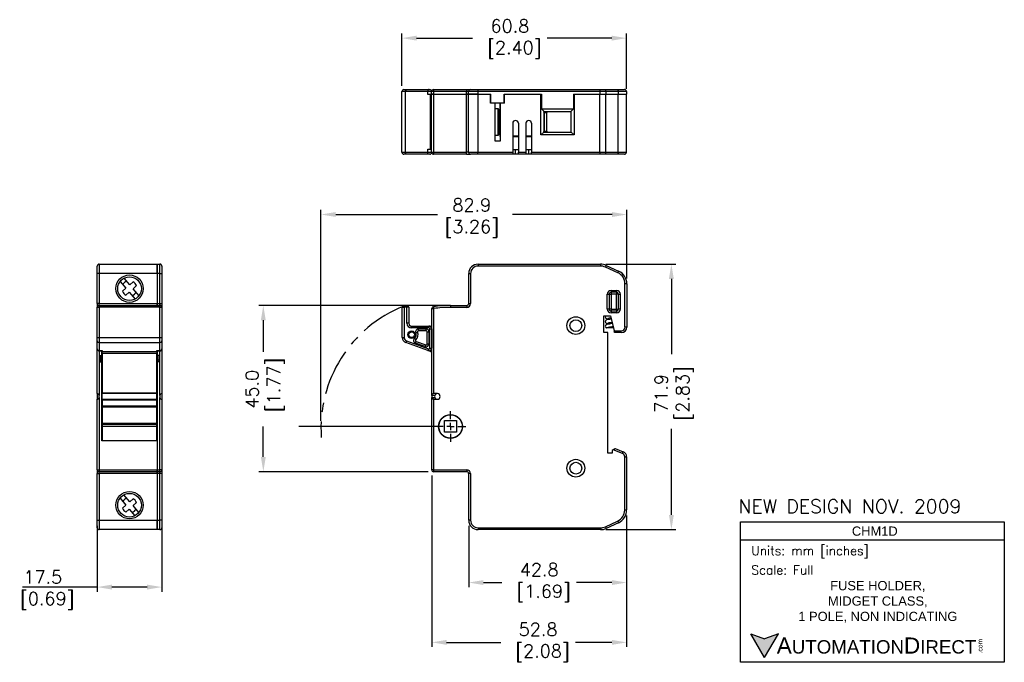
# Model space of a CAD drawing. Header units: millimetres. Extents: x -262 to 5, y 831 to 1005.
import ezdxf

# ---------------------------------------------------------------- set-up
doc = ezdxf.new("R2010")
doc.units = ezdxf.units.MM
doc.header["$PDSIZE"] = -1
for name, pattern in [('CENTER2', [28.575, 19.05, -3.175, 3.175, -3.175]), ('CENTERX2', [20.32, 12.7, -2.54, 2.54, -2.54]), ('SLD-Solid', [0])]:
    doc.linetypes.add(name, pattern=pattern)
doc.layers.get('0').update_dxf_attribs({"linetype": 'SLD-Solid'})
for name, color, linetype in [('CENTER', 40, 'CENTER2'), ('DIM', 174, 'Continuous'), ('dimension', 140, 'Continuous'), ('dimension @ 1', 140, 'Continuous'), ('DIMENSIONS', 140, 'Continuous'), ('DIMENSIONS @ 1', 140, 'Continuous'), ('TEXT', 140, 'Continuous')]:
    doc.layers.add(name, color=color, linetype=linetype)
doc.styles.add('\\M+2ABAC\\M+2A6A11', font='txt')
doc.styles.get("Standard").update_dxf_attribs({"font": 'romans.shx'})
doc.dimstyles.new('IN_MM', dxfattribs={"dimtxt": 3.5, "dimasz": 4, "dimexe": 1.25, "dimexo": 1.5, "dimtad": 1, "dimdec": 1, "dimzin": 1, "dimdsep": 46, "dimtxsty": 'Standard', "dimcen": 2.5, "dimadec": 0, "dimazin": 0, "dimtfac": 1, "dimtdec": 1, "dimtmove": 2, "dimatfit": 3, "dimfxl": 0, "dimarcsym": 0})

# ---------------------------------------------------------------- blocks, each defined once
blk = doc.blocks.new('*D6')
at = {"layer": 'Defpoints', "color": 0}
for p in [(-241.14, 869.16), (-223.63, 869.16), (-241.14, 851.07)]:
    blk.add_point(p, dxfattribs=at)
at = {"layer": 'dimension', "color": 0, "lineweight": -2}
for p, q in [((-241.14, 867.66), (-241.14, 849.82)), ((-223.63, 867.66), (-223.63, 849.82)), ((-227.63, 851.07), (-237.14, 851.07))]:
    blk.add_line(p, q, dxfattribs=at)
at = {"layer": 'dimension', "color": 0}
for points in [[(-237.14, 851.74), (-237.14, 850.4), (-241.14, 851.07)], [(-227.63, 851.74), (-227.63, 850.4), (-223.63, 851.07)]]:
    blk.add_solid(points, dxfattribs=at)
at = {"layer": 'dimension', "color": 0, "insert": (-255.88, 850.28), "char_height": 3.5, "attachment_point": 5}
blk.add_mtext('17.5\\P [0.69]', dxfattribs=at)
blk = doc.blocks.new('SW_CENTERMARKSYMBOL_0')
at = {"layer": 'DIM', "color": 0}
for p, q in [((0, 3), (0, 6.26)), ((-3, 0), (-61.93, 0)), ((0, 0), (-1.5, 0)), ((0, 0), (0, 1.5)), ((0, 0), (0, -1.5)), ((0, 0), (1.5, 0)), ((3, 0), (6.26, 0)), ((0, -3), (0, -6.26))]:
    blk.add_line(p, q, dxfattribs=at)
blk = doc.blocks.new('*D9')
at = {"layer": 'Defpoints', "color": 0}
for p in [(-97.75, 999.77), (-158.59, 985.34), (-97.75, 984.58)]:
    blk.add_point(p, dxfattribs=at)
at = {"layer": 'dimension', "color": 0, "lineweight": -2}
for p, q in [((-158.59, 986.84), (-158.59, 1001.02)), ((-97.75, 986.08), (-97.75, 1001.02)), ((-154.59, 999.77), (-139.44, 999.77)), ((-101.75, 999.77), (-119.19, 999.77))]:
    blk.add_line(p, q, dxfattribs=at)
at = {"layer": 'dimension', "color": 0}
for points in [[(-154.59, 1000.44), (-154.59, 999.11), (-158.59, 999.77)], [(-101.75, 1000.44), (-101.75, 999.11), (-97.75, 999.77)]]:
    blk.add_solid(points, dxfattribs=at)
at = {"layer": 'dimension', "color": 0, "insert": (-129.32, 999.55), "char_height": 3.5, "attachment_point": 5}
blk.add_mtext('60.8\\P [2.40]', dxfattribs=at)
blk = doc.blocks.new('*D10')
at = {"layer": 'Defpoints', "color": 0}
for p in [(-145.42, 927.35), (-196.13, 882.32), (-149.99, 882.32)]:
    blk.add_point(p, dxfattribs=at)
at = {"layer": 'DIMENSIONS', "color": 0, "lineweight": -2}
for p, q in [((-146.92, 927.35), (-197.38, 927.35)), ((-196.13, 923.35), (-196.13, 914.78)), ((-196.13, 886.32), (-196.13, 894.53)), ((-151.49, 882.32), (-197.38, 882.32))]:
    blk.add_line(p, q, dxfattribs=at)
at = {"layer": 'DIMENSIONS', "color": 0}
for points in [[(-196.8, 923.35), (-195.47, 923.35), (-196.13, 927.35)], [(-196.8, 886.32), (-195.47, 886.32), (-196.13, 882.32)]]:
    blk.add_solid(points, dxfattribs=at)
at = {"layer": 'DIMENSIONS', "color": 0, "insert": (-195.66, 904.66), "char_height": 3.5, "attachment_point": 5, "rotation": 90}
blk.add_mtext('45.0\\P [1.77]', dxfattribs=at)
blk = doc.blocks.new('*D11')
at = {"layer": 'Defpoints', "color": 0}
for p in [(-97.7, 871.97), (-140.5, 869.16), (-140.5, 852.29)]:
    blk.add_point(p, dxfattribs=at)
at = {"layer": 'dimension', "color": 0, "lineweight": -2}
for p, q in [((-97.7, 870.47), (-97.7, 851.04)), ((-140.5, 867.66), (-140.5, 851.04)), ((-136.5, 852.29), (-131.51, 852.29)), ((-101.7, 852.29), (-111.26, 852.29))]:
    blk.add_line(p, q, dxfattribs=at)
at = {"layer": 'dimension', "color": 0}
for points in [[(-136.5, 852.96), (-136.5, 851.62), (-140.5, 852.29)], [(-101.7, 852.96), (-101.7, 851.62), (-97.7, 852.29)]]:
    blk.add_solid(points, dxfattribs=at)
at = {"layer": 'dimension', "color": 0, "insert": (-121.39, 852.29), "char_height": 3.5, "attachment_point": 5}
blk.add_mtext('42.8\\P [1.69]', dxfattribs=at)
blk = doc.blocks.new('*D12')
at = {"layer": 'Defpoints', "color": 0}
for p in [(-150.5, 882.83), (-97.7, 871.97), (-150.5, 836.09)]:
    blk.add_point(p, dxfattribs=at)
at = {"layer": 'dimension', "color": 0, "lineweight": -2}
for p, q in [((-150.5, 881.33), (-150.5, 834.84)), ((-97.7, 870.47), (-97.7, 834.84)), ((-146.5, 836.09), (-131.83, 836.09)), ((-101.7, 836.09), (-111.58, 836.09))]:
    blk.add_line(p, q, dxfattribs=at)
at = {"layer": 'dimension', "color": 0}
for points in [[(-146.5, 836.75), (-146.5, 835.42), (-150.5, 836.09)], [(-101.7, 836.75), (-101.7, 835.42), (-97.7, 836.09)]]:
    blk.add_solid(points, dxfattribs=at)
at = {"layer": 'dimension', "color": 0, "insert": (-121.7, 836.09), "char_height": 3.5, "attachment_point": 5}
blk.add_mtext('52.8\\P [2.08]', dxfattribs=at)

msp = doc.modelspace()

# ---------------------------------------------------------------- hatches: boundary and pattern name
at = {"layer": 'TEXT'}
msp.add_hatch(color=256, dxfattribs=at).paths.add_polyline_path([(-56.59, 838.44), (-60.32, 837.08), (-64.06, 838.44), (-60.32, 831.97)])

# ---------------------------------------------------------------- linework, layer by layer
at = {"linetype": 'Continuous'}
for p, q in [((-158.59, 968.84), (-158.59, 985.34)), ((-157.58, 985.34), (-158.59, 985.34)), ((-158.08, 985.84), (-157.41, 985.84)), ((-157.58, 968.84), (-157.58, 985.34)), ((-151.57, 985.34), (-157.58, 985.34)), ((-157.41, 985.84), (-151.39, 985.84)), ((-151.57, 984.5), (-151.57, 985.34)), ((-150.55, 985.34), (-151.57, 985.34)), ((-150.88, 984.5), (-151.57, 984.5)), ((-151.39, 985.84), (-151.05, 985.84)), ((-150.88, 969.68), (-150.88, 984.5)), ((-150.88, 984.5), (-150.55, 984.5)), ((-150.04, 985.34), (-150.55, 985.34)), ((-150.55, 984.57), (-150.55, 985.34)), ((-150.04, 984.57), (-150.55, 984.57)), ((-150.55, 968.84), (-150.55, 984.57)), ((-150.55, 984.57), (-150.04, 984.57)), ((-150.04, 985.84), (-150.04, 985.34)), ((-150.04, 985.84), (-141.05, 985.84)), ((-150.04, 985.34), (-150.04, 984.57)), ((-141.05, 985.34), (-150.04, 985.34)), ((-150.04, 984.57), (-141.05, 984.57)), ((-150.04, 984.57), (-150.04, 968.84)), ((-150.04, 984.57), (-141.05, 984.57)), ((-141.05, 985.84), (-141.05, 985.34)), ((-141.05, 985.84), (-140.03, 985.84)), ((-140.54, 985.34), (-141.05, 985.34)), ((-141.05, 984.57), (-141.05, 985.34)), ((-140.54, 984.57), (-141.05, 984.57)), ((-141.05, 968.84), (-141.05, 984.57)), ((-141.05, 984.57), (-140.54, 984.57)), ((-140.54, 984.57), (-140.54, 985.34)), ((-138, 985.34), (-140.54, 985.34)), ((-138, 984.57), (-140.54, 984.57)), ((-140.54, 968.84), (-140.54, 984.57)), ((-140.54, 984.57), (-138, 984.57)), ((-140.03, 985.84), (-138, 985.84)), ((-138, 985.84), (-104.93, 985.86)), ((-138, 985.84), (-138, 985.34)), ((-104.93, 985.35), (-138, 985.34)), ((-138, 985.34), (-138, 984.57)), ((-138, 984.57), (-134.48, 984.57)), ((-138, 984.57), (-138, 968.84)), ((-138, 984.57), (-134.56, 984.57)), ((-134.56, 982.16), (-134.56, 984.57)), ((-134.48, 982.16), (-134.48, 984.57)), ((-130.87, 984.57), (-120.73, 984.57)), ((-130.87, 982.16), (-130.87, 984.57)), ((-130.8, 984.57), (-120.91, 984.57)), ((-130.8, 982.16), (-130.8, 984.57)), ((-120.91, 973.58), (-120.91, 984.57)), ((-120.73, 984.57), (-120.73, 980.61)), ((-112.12, 984.57), (-104.93, 984.58)), ((-112.12, 984.57), (-112.12, 980.61)), ((-111.94, 984.57), (-104.93, 984.58)), ((-111.94, 984.57), (-111.94, 973.58)), ((-104.93, 985.86), (-103.56, 985.86)), ((-104.93, 985.86), (-104.93, 985.35)), ((-103.35, 985.35), (-104.93, 985.35)), ((-104.93, 985.35), (-104.93, 984.58)), ((-104.93, 984.58), (-103.35, 984.58)), ((-104.93, 968.85), (-104.93, 984.58)), ((-104.93, 984.58), (-103.35, 984.58)), ((-103.56, 985.86), (-100.2, 985.86)), ((-103.35, 985.35), (-103.35, 984.58)), ((-99.99, 985.35), (-103.35, 985.35)), ((-103.35, 984.58), (-99.99, 984.58)), ((-103.35, 968.85), (-103.35, 984.58)), ((-103.35, 984.58), (-99.99, 984.58)), ((-100.2, 985.86), (-98.26, 985.86)), ((-99.99, 985.35), (-99.99, 984.58)), ((-97.75, 985.35), (-99.99, 985.35)), ((-99.99, 984.58), (-97.75, 984.58)), ((-99.99, 968.85), (-99.99, 984.58)), ((-99.99, 984.58), (-97.75, 984.58)), ((-97.75, 985.35), (-97.75, 984.58)), ((-97.75, 968.85), (-97.75, 984.58)), ((-134.56, 982.54), (-134.48, 982.54)), ((-133.44, 982.16), (-134.56, 982.16)), ((-130.87, 982.16), (-134.48, 982.16)), ((-133.44, 982.16), (-133.44, 971.99)), ((-132.04, 982.16), (-132.04, 979.05)), ((-131.92, 982.06), (-132.04, 982.06)), ((-131.92, 971.99), (-131.92, 982.16)), ((-130.8, 982.16), (-131.92, 982.16)), ((-130.87, 982.54), (-130.8, 982.54)), ((-132.55, 980.64), (-133.44, 980.64)), ((-132.55, 973.52), (-132.55, 980.64)), ((-132.3, 980.38), (-132.3, 973.77)), ((-131.92, 979.05), (-132.3, 979.05)), ((-131.92, 980.34), (-132.04, 980.44)), ((-132.04, 980.17), (-131.93, 980.18)), ((-131.93, 979.67), (-132.04, 979.66)), ((-131.93, 979.67), (-131.93, 980.18)), ((-131.93, 980.18), (-131.92, 980.18)), ((-131.92, 979.67), (-131.93, 979.67)), ((-120.73, 980.61), (-112.12, 980.61)), ((-120.02, 979.9), (-120.73, 980.61)), ((-120.15, 980.02), (-120.15, 974.34)), ((-120.15, 979.62), (-120.07, 979.62)), ((-120.07, 979.62), (-119.31, 979.62)), ((-120.07, 979.62), (-120.07, 974.54)), ((-120.02, 979.85), (-120.02, 979.9)), ((-112.83, 979.85), (-120.02, 979.85)), ((-119.31, 974.54), (-119.31, 979.62)), ((-112.12, 980.61), (-112.83, 979.9)), ((-112.83, 979.9), (-112.83, 979.85)), ((-112.7, 974.34), (-112.7, 980.02)), ((-128.56, 976.7), (-128.56, 968.84)), ((-127.04, 976.7), (-127.04, 968.84)), ((-125, 976.7), (-125, 968.84)), ((-123.48, 976.7), (-123.48, 968.84)), ((-132.3, 975.11), (-131.92, 975.11)), ((-132.04, 975.11), (-132.04, 973.14)), ((-132.04, 974.52), (-131.93, 974.51)), ((-131.93, 974), (-132.04, 974.01)), ((-132.04, 973.74), (-131.92, 973.84)), ((-131.93, 974.51), (-131.93, 974)), ((-131.93, 974.51), (-131.92, 974.51)), ((-131.92, 974), (-131.93, 974)), ((-120.91, 973.58), (-120.15, 974.34)), ((-120.07, 974.54), (-120.15, 974.54)), ((-120.15, 974.34), (-112.7, 974.34)), ((-120.07, 974.54), (-119.31, 974.54)), ((-119.31, 974.54), (-119.33, 974.34)), ((-111.94, 973.58), (-112.7, 974.34)), ((-133.44, 973.52), (-132.55, 973.52)), ((-133.44, 971.99), (-131.92, 971.99)), ((-132.04, 973.14), (-131.92, 973.14)), ((-127.04, 973.26), (-128.56, 973.26)), ((-128.56, 973.16), (-127.04, 973.16)), ((-123.48, 973.26), (-125, 973.26)), ((-125, 973.16), (-123.48, 973.16)), ((-111.94, 973.58), (-120.91, 973.58)), ((-158.59, 968.84), (-157.58, 968.84)), ((-157.41, 968.33), (-158.08, 968.33)), ((-157.58, 968.84), (-151.57, 968.84)), ((-151.39, 968.33), (-157.41, 968.33)), ((-151.57, 968.84), (-151.57, 969.68)), ((-151.57, 969.68), (-150.88, 969.68)), ((-151.57, 968.84), (-150.55, 968.84)), ((-151.05, 968.33), (-151.39, 968.33)), ((-150.55, 969.68), (-150.88, 969.68)), ((-150.55, 968.84), (-150.04, 968.84)), ((-150.04, 968.84), (-141.05, 968.84)), ((-150.04, 968.84), (-150.04, 968.33)), ((-141.05, 968.33), (-150.04, 968.33)), ((-141.05, 968.33), (-141.05, 968.84)), ((-140.54, 968.84), (-141.05, 968.84)), ((-141.05, 968.33), (-140.03, 968.33)), ((-140.54, 968.84), (-138, 968.84)), ((-138, 968.33), (-140.03, 968.33)), ((-138, 968.84), (-128.56, 968.84)), ((-138, 968.33), (-138, 968.84)), ((-128.56, 968.33), (-138, 968.33)), ((-128.56, 969.61), (-127.8, 969.61)), ((-128.56, 968.84), (-128.56, 968.33)), ((-127.8, 968.33), (-128.56, 968.33)), ((-127.8, 968.33), (-127.8, 969.61)), ((-127.8, 969.61), (-127.04, 969.61)), ((-127.04, 968.33), (-127.8, 968.33)), ((-127.04, 968.84), (-125, 968.84)), ((-127.04, 968.33), (-127.04, 968.84)), ((-125, 968.33), (-127.04, 968.33)), ((-125, 969.61), (-124.24, 969.61)), ((-125, 968.84), (-125, 968.33)), ((-124.24, 968.33), (-125, 968.33)), ((-124.24, 968.33), (-124.24, 969.61)), ((-124.24, 969.61), (-123.48, 969.61)), ((-123.48, 968.33), (-124.24, 968.33)), ((-123.48, 968.84), (-104.93, 968.85)), ((-123.48, 968.33), (-123.48, 968.84)), ((-104.93, 968.35), (-123.48, 968.33)), ((-104.93, 968.85), (-103.35, 968.85)), ((-104.93, 968.85), (-104.93, 968.35)), ((-103.56, 968.35), (-104.93, 968.35)), ((-100.2, 968.35), (-103.56, 968.35)), ((-103.35, 968.85), (-99.99, 968.85)), ((-98.26, 968.35), (-100.2, 968.35)), ((-99.99, 968.85), (-97.75, 968.85))]:
    msp.add_line(p, q, dxfattribs=at)
at = {"color": 7, "linetype": 'Continuous'}
for p, q in [((-241.14, 936), (-241.14, 938.03)), ((-240.63, 938.54), (-240.63, 936)), ((-240.63, 938.54), (-224.9, 938.54)), ((-224.9, 938.54), (-224.13, 938.54)), ((-224.9, 936), (-224.9, 938.54)), ((-224.9, 938.54), (-224.9, 936)), ((-224.13, 936), (-224.13, 938.54)), ((-223.63, 938.03), (-223.63, 936)), ((-240.63, 936), (-241.14, 936)), ((-241.14, 927.86), (-241.14, 936)), ((-240.63, 936), (-240.63, 927.86)), ((-224.9, 936), (-240.63, 936)), ((-234.92, 933.86), (-233.37, 932.03)), ((-232.32, 932.96), (-233.84, 934.76)), ((-231.41, 933.77), (-232.32, 932.96)), ((-224.13, 936), (-224.9, 936)), ((-224.9, 936), (-224.9, 927.86)), ((-224.9, 936), (-224.9, 927.86)), ((-224.13, 927.86), (-224.13, 936)), ((-224.13, 936), (-223.63, 936)), ((-223.63, 936), (-223.63, 927.86)), ((-233.37, 932.03), (-234.3, 931.2)), ((-233.37, 930.15), (-232.46, 930.96)), ((-232.46, 930.96), (-230.87, 929.08)), ((-231.42, 931.89), (-230.48, 932.72)), ((-229.81, 930), (-231.42, 931.89)), ((-240.63, 927.86), (-241.14, 927.86)), ((-241.14, 927.86), (-241.14, 926.85)), ((-241.14, 926.85), (-240.63, 926.85)), ((-241.14, 918.72), (-241.14, 926.85)), ((-240.63, 927.86), (-224.9, 927.86)), ((-240.63, 927.36), (-240.63, 927.86)), ((-240.63, 927.36), (-240.63, 926.85)), ((-240.63, 927.36), (-224.13, 927.36)), ((-224.13, 926.85), (-240.63, 926.85)), ((-240.63, 926.85), (-240.63, 918.72)), ((-224.9, 927.86), (-224.13, 927.86)), ((-224.9, 927.36), (-224.9, 927.86)), ((-224.9, 927.86), (-224.9, 927.36)), ((-224.13, 927.86), (-223.63, 927.86)), ((-224.13, 927.36), (-224.13, 927.86)), ((-224.13, 926.85), (-224.13, 927.36)), ((-224.13, 926.85), (-223.63, 926.85)), ((-224.13, 918.72), (-224.13, 926.85)), ((-223.63, 927.86), (-223.63, 926.85)), ((-223.63, 926.85), (-223.63, 918.72)), ((-241.14, 917.76), (-241.14, 918.72)), ((-241.14, 918.72), (-240.63, 918.72)), ((-241.14, 915.59), (-241.14, 917.76)), ((-240.63, 918.72), (-240.63, 917.29)), ((-240.63, 918.72), (-224.13, 918.72)), ((-224.13, 917.29), (-224.13, 918.72)), ((-224.13, 918.72), (-223.63, 918.72)), ((-223.63, 918.72), (-223.63, 917.76)), ((-223.63, 917.76), (-223.63, 915.59)), ((-241.14, 915.57), (-241.14, 915.59)), ((-241.14, 903.47), (-241.14, 915.57)), ((-240.63, 917.29), (-224.13, 917.29)), ((-240.63, 917.29), (-240.63, 915.11)), ((-240.63, 915.11), (-239.79, 915.11)), ((-240.63, 915.11), (-240.63, 915.06)), ((-240.63, 915.06), (-239.79, 915.06)), ((-240.63, 915.06), (-240.63, 902.96)), ((-239.86, 913.8), (-239.86, 915.06)), ((-239.79, 915.11), (-239.79, 914.86)), ((-224.97, 914.86), (-224.97, 915.11)), ((-224.97, 915.11), (-224.13, 915.11)), ((-224.97, 915.06), (-224.13, 915.06)), ((-224.9, 915.06), (-224.9, 913.8)), ((-224.13, 915.11), (-224.13, 917.29)), ((-224.13, 915.06), (-224.13, 915.11)), ((-224.13, 902.96), (-224.13, 915.06)), ((-223.63, 915.59), (-223.63, 915.57)), ((-223.63, 915.57), (-223.63, 903.47)), ((-240.37, 913.8), (-239.86, 913.8)), ((-240.37, 913.8), (-240.37, 912.09)), ((-240.37, 912.51), (-239.86, 912.51)), ((-239.79, 914.34), (-239.86, 914.33)), ((-239.86, 912.51), (-239.86, 913.8)), ((-239.86, 912.82), (-239.79, 912.81)), ((-239.86, 912.09), (-239.86, 912.51)), ((-239.79, 914.86), (-224.97, 914.86)), ((-239.79, 914.38), (-239.79, 914.86)), ((-224.97, 914.38), (-239.79, 914.38)), ((-239.79, 914.38), (-239.79, 903.72)), ((-224.97, 914.86), (-224.97, 914.38)), ((-224.97, 903.72), (-224.97, 914.38)), ((-224.9, 914.33), (-224.97, 914.34)), ((-224.97, 912.81), (-224.9, 912.82)), ((-224.39, 913.8), (-224.9, 913.8)), ((-224.9, 913.8), (-224.9, 912.51)), ((-224.39, 912.51), (-224.9, 912.51)), ((-224.9, 912.51), (-224.9, 912.09)), ((-224.39, 912.09), (-224.39, 913.8)), ((-240.37, 912.09), (-239.86, 912.09)), ((-239.86, 912.19), (-239.79, 912.19)), ((-239.86, 890.67), (-239.86, 912.09)), ((-239.79, 911.42), (-239.86, 911.42)), ((-239.86, 910.41), (-239.79, 910.41)), ((-239.79, 909.65), (-239.86, 909.65)), ((-224.97, 912.19), (-224.9, 912.19)), ((-224.9, 911.42), (-224.97, 911.42)), ((-224.97, 910.41), (-224.9, 910.41)), ((-224.9, 909.65), (-224.97, 909.65)), ((-224.39, 912.09), (-224.9, 912.09)), ((-224.9, 912.09), (-224.9, 882.83)), ((-239.79, 905.24), (-239.86, 905.24)), ((-239.79, 905.16), (-239.86, 905.16)), ((-239.79, 904.88), (-239.86, 904.88)), ((-239.79, 904.67), (-239.86, 904.67)), ((-239.79, 904.29), (-239.86, 904.29)), ((-224.97, 905.72), (-224.9, 905.72)), ((-224.97, 905.7), (-224.9, 905.7)), ((-224.97, 905.38), (-224.9, 905.38)), ((-224.97, 905.07), (-224.9, 905.07)), ((-224.97, 905.05), (-224.9, 905.05)), ((-224.97, 905), (-224.9, 905)), ((-224.97, 904.59), (-224.9, 904.59)), ((-224.97, 904.43), (-224.9, 904.43)), ((-241.14, 903.47), (-241.14, 901.94)), ((-241.14, 882.83), (-241.14, 901.94)), ((-240.63, 902.45), (-240.63, 902.96)), ((-240.63, 902.45), (-240.63, 882.83)), ((-239.79, 904.19), (-239.86, 904.19)), ((-239.79, 903.85), (-239.86, 903.85)), ((-239.79, 903.53), (-239.86, 903.53)), ((-239.79, 903.4), (-239.86, 903.4)), ((-239.79, 903.08), (-239.86, 903.08)), ((-239.79, 902.75), (-239.86, 902.75)), ((-239.79, 902.62), (-239.86, 902.62)), ((-239.79, 902.57), (-239.86, 902.57)), ((-239.79, 902.09), (-239.86, 902.09)), ((-239.79, 901.98), (-239.86, 901.98)), ((-239.79, 901.97), (-239.86, 901.97)), ((-239.79, 901.84), (-239.86, 901.84)), ((-239.79, 903.72), (-224.97, 903.72)), ((-239.79, 903.47), (-239.79, 903.72)), ((-224.97, 903.47), (-239.79, 903.47)), ((-239.79, 901.94), (-239.79, 903.47)), ((-239.79, 901.94), (-224.97, 901.94)), ((-239.79, 901.69), (-239.79, 901.94)), ((-224.97, 901.69), (-239.79, 901.69)), ((-239.79, 901.69), (-239.79, 900.12)), ((-224.97, 904.03), (-224.9, 904.03)), ((-224.97, 903.97), (-224.9, 903.97)), ((-224.97, 903.72), (-224.97, 903.47)), ((-224.97, 903.65), (-224.9, 903.65)), ((-224.97, 901.94), (-224.97, 903.47)), ((-224.97, 903.32), (-224.9, 903.32)), ((-224.97, 903.19), (-224.9, 903.19)), ((-224.97, 903.18), (-224.9, 903.18)), ((-224.97, 903.07), (-224.9, 903.07)), ((-224.97, 902.59), (-224.9, 902.59)), ((-224.97, 902.54), (-224.9, 902.54)), ((-224.97, 902.32), (-224.9, 902.32)), ((-224.97, 902.04), (-224.9, 902.04)), ((-224.97, 901.95), (-224.9, 901.95)), ((-224.97, 901.94), (-224.97, 901.69)), ((-224.97, 900.12), (-224.97, 901.69)), ((-224.97, 901.63), (-224.9, 901.63)), ((-224.13, 902.96), (-224.13, 902.45)), ((-224.13, 882.83), (-224.13, 902.45)), ((-223.63, 903.47), (-223.63, 901.94)), ((-223.63, 901.94), (-223.63, 882.83)), ((-239.79, 901.51), (-239.86, 901.51)), ((-239.79, 901.19), (-239.86, 901.19)), ((-239.79, 901.13), (-239.86, 901.13)), ((-239.79, 900.73), (-239.86, 900.73)), ((-239.79, 900.57), (-239.86, 900.57)), ((-239.79, 900.16), (-239.86, 900.16)), ((-239.79, 900.11), (-239.86, 900.11)), ((-239.79, 900.09), (-239.86, 900.09)), ((-239.79, 899.78), (-239.86, 899.78)), ((-239.79, 899.46), (-239.86, 899.46)), ((-239.79, 899.44), (-239.86, 899.44)), ((-239.79, 900.12), (-224.97, 900.12)), ((-239.79, 899.86), (-239.79, 900.12)), ((-239.79, 899.86), (-224.97, 899.86)), ((-239.79, 899.86), (-239.79, 895.39)), ((-224.97, 901.3), (-224.9, 901.3)), ((-224.97, 900.97), (-224.9, 900.97)), ((-224.97, 900.87), (-224.9, 900.87)), ((-224.97, 900.49), (-224.9, 900.49)), ((-224.97, 900.28), (-224.9, 900.28)), ((-224.97, 900.12), (-224.97, 899.86)), ((-224.97, 900), (-224.9, 900)), ((-224.97, 899.92), (-224.9, 899.92)), ((-224.97, 895.39), (-224.97, 899.86)), ((-239.79, 897.75), (-239.86, 897.75)), ((-224.9, 897.75), (-224.97, 897.75)), ((-224.97, 895.39), (-239.79, 895.39)), ((-239.79, 895.13), (-239.79, 895.39)), ((-224.97, 895.13), (-239.79, 895.13)), ((-239.79, 895.13), (-239.79, 894.57)), ((-224.97, 894.57), (-239.79, 894.57)), ((-239.79, 894.57), (-239.79, 890.67)), ((-224.97, 895.39), (-224.97, 895.13)), ((-224.97, 894.57), (-224.97, 895.13)), ((-224.97, 890.67), (-224.97, 894.57)), ((-239.86, 891.4), (-239.79, 891.4)), ((-224.97, 891.4), (-224.9, 891.4)), ((-224.9, 890.67), (-239.86, 890.67)), ((-224.9, 890.67), (-224.9, 882.83)), ((-241.14, 882.83), (-240.63, 882.83)), ((-241.14, 882.83), (-241.14, 881.82)), ((-241.14, 881.82), (-240.63, 881.82)), ((-241.14, 869.16), (-241.14, 881.82)), ((-240.63, 882.83), (-240.63, 882.32)), ((-240.63, 882.83), (-224.9, 882.83)), ((-224.9, 882.32), (-240.63, 882.32)), ((-240.63, 881.82), (-240.63, 882.32)), ((-224.9, 881.82), (-240.63, 881.82)), ((-240.63, 881.82), (-240.63, 869.16)), ((-224.9, 882.83), (-224.13, 882.83)), ((-224.9, 882.32), (-224.9, 882.83)), ((-224.9, 882.83), (-224.9, 882.32)), ((-224.13, 882.32), (-224.9, 882.32)), ((-224.9, 881.82), (-224.9, 882.32)), ((-224.9, 882.32), (-224.9, 881.82)), ((-224.13, 881.82), (-224.9, 881.82)), ((-224.9, 881.82), (-224.9, 869.16)), ((-224.9, 881.82), (-224.9, 869.16)), ((-224.13, 882.32), (-224.13, 882.83)), ((-223.63, 882.83), (-224.13, 882.83)), ((-224.13, 881.82), (-224.13, 882.32)), ((-223.63, 881.82), (-224.13, 881.82)), ((-224.13, 869.16), (-224.13, 881.82)), ((-223.63, 882.83), (-223.63, 881.82)), ((-223.63, 881.82), (-223.63, 869.16)), ((-234.96, 875.15), (-233.37, 873.27)), ((-232.32, 874.2), (-233.9, 876.07)), ((-231.41, 875.01), (-232.32, 874.2)), ((-233.37, 873.27), (-234.3, 872.44)), ((-231.42, 873.13), (-230.48, 873.96)), ((-229.85, 871.29), (-231.42, 873.13)), ((-233.37, 871.39), (-232.46, 872.2)), ((-232.46, 872.2), (-230.93, 870.4)), ((-241.14, 869.16), (-240.63, 869.16)), ((-241.14, 867.13), (-241.14, 869.16)), ((-240.63, 869.16), (-240.63, 866.62)), ((-240.63, 869.16), (-224.9, 869.16)), ((-224.9, 869.16), (-224.13, 869.16)), ((-224.9, 866.62), (-224.9, 869.16)), ((-224.9, 869.16), (-224.9, 866.62)), ((-224.13, 866.62), (-224.13, 869.16)), ((-223.63, 869.16), (-224.13, 869.16)), ((-223.63, 869.16), (-223.63, 867.13)), ((-224.9, 866.62), (-240.63, 866.62)), ((-224.13, 866.62), (-224.9, 866.62))]:
    msp.add_line(p, q, dxfattribs=at)
for p, q in [((-137.95, 938.54), (-104.81, 938.54)), ((-137.95, 938.54), (-137.95, 938.03)), ((-104.81, 938.03), (-137.95, 938.03)), ((-104.81, 938.54), (-104.81, 938.03)), ((-100.09, 936.21), (-103.45, 937.74)), ((-103.24, 938.2), (-99.88, 936.68)), ((-140.49, 936), (-139.99, 936)), ((-140.49, 927.86), (-140.49, 936)), ((-139.99, 936), (-139.99, 927.86)), ((-101.93, 931.43), (-100.43, 931.43)), ((-101.93, 931.43), (-101.93, 930.92)), ((-100.43, 931.43), (-100.43, 930.92)), ((-98.15, 921.51), (-98.15, 933.2)), ((-97.64, 933.2), (-98.15, 933.2)), ((-97.64, 933.2), (-97.64, 921.51)), ((-102.95, 926.37), (-102.95, 930.41)), ((-102.95, 930.41), (-102.44, 930.41)), ((-102.44, 930.41), (-102.44, 926.37)), ((-102.44, 930.41), (-101.93, 930.41)), ((-100.43, 930.92), (-101.93, 930.92)), ((-101.93, 930.92), (-101.93, 930.41)), ((-100.43, 930.41), (-101.93, 930.41)), ((-101.93, 930.41), (-101.93, 926.37)), ((-100.43, 930.92), (-100.43, 930.41)), ((-99.92, 930.41), (-100.43, 930.41)), ((-100.43, 926.37), (-100.43, 930.41)), ((-99.92, 926.37), (-99.92, 930.41)), ((-99.92, 930.41), (-99.42, 930.41)), ((-99.42, 930.41), (-99.42, 926.37)), ((-158.5, 926.85), (-158, 926.85)), ((-158.5, 918.72), (-158.5, 926.85)), ((-158, 927.36), (-157.23, 927.36)), ((-158, 927.36), (-158, 926.85)), ((-158, 926.85), (-158, 918.72)), ((-157.23, 926.85), (-158, 926.85)), ((-157.23, 927.36), (-157.23, 926.85)), ((-157.23, 922.53), (-157.23, 926.85)), ((-156.73, 926.85), (-157.23, 926.85)), ((-156.73, 926.85), (-156.73, 922.53)), ((-150.5, 902.96), (-150.5, 926.52)), ((-150.5, 926.52), (-149.99, 926.52)), ((-149.99, 926.52), (-149.99, 903.47)), ((-145.42, 927.35), (-141, 927.35)), ((-145.42, 927.35), (-145.42, 926.84)), ((-141, 926.84), (-145.42, 926.84)), ((-141, 927.35), (-141, 926.84)), ((-140.49, 927.86), (-139.99, 927.86)), ((-102.44, 926.37), (-102.95, 926.37)), ((-101.93, 926.37), (-102.44, 926.37)), ((-101.93, 926.37), (-100.43, 926.37)), ((-101.93, 926.37), (-101.93, 925.86)), ((-101.93, 925.86), (-100.43, 925.86)), ((-101.93, 925.86), (-101.93, 925.35)), ((-100.43, 926.37), (-99.92, 926.37)), ((-100.43, 926.37), (-100.43, 925.86)), ((-100.43, 925.86), (-100.43, 925.35)), ((-99.42, 926.37), (-99.92, 926.37)), ((-103.84, 924.59), (-102.06, 924.59)), ((-103.84, 919.99), (-103.84, 924.59)), ((-102.06, 924.59), (-101.06, 920.5)), ((-100.43, 925.35), (-101.93, 925.35)), ((-156.73, 922.53), (-157.23, 922.53)), ((-155.96, 921.26), (-155.96, 921.77)), ((-155.96, 921.77), (-151.26, 921.77)), ((-151.26, 921.26), (-155.96, 921.26)), ((-154.1, 921.01), (-152.02, 921.01)), ((-154.1, 920.5), (-154.1, 921.01)), ((-152.02, 920.5), (-154.1, 920.5)), ((-152.02, 920.5), (-152.02, 921.01)), ((-151.26, 921.26), (-151.26, 921.77)), ((-151.26, 921.77), (-150.5, 921.77)), ((-151.01, 915.83), (-151.01, 921.01)), ((-151.01, 921.01), (-150.5, 921.01)), ((-150.5, 921.01), (-150.5, 915.83)), ((-103.03, 921.26), (-103.15, 921.26)), ((-101.3, 921.26), (-103.03, 921.26)), ((-101.06, 920.5), (-99.16, 920.5)), ((-99.16, 919.99), (-99.16, 920.5)), ((-97.64, 921.51), (-98.15, 921.51)), ((-158.5, 918.72), (-158, 918.72)), ((-157.33, 917.76), (-151.35, 915.59)), ((-154.74, 917.63), (-152.11, 916.68)), ((-151.77, 916.92), (-151.77, 920.24)), ((-151.77, 920.24), (-151.26, 920.24)), ((-151.26, 920.24), (-151.26, 916.92)), ((-102.82, 919.99), (-103.84, 919.99)), ((-102.82, 887.33), (-102.82, 919.99)), ((-99.16, 919.99), (-100.94, 919.99)), ((-151.52, 915.11), (-157.5, 917.29)), ((-152.29, 916.2), (-154.92, 917.16)), ((-151.77, 916.92), (-151.26, 916.92)), ((-150.83, 914.86), (-151.52, 915.11)), ((-151.01, 915.83), (-150.5, 915.83)), ((-149.69, 902.96), (-150.5, 902.96)), ((-150.5, 902.96), (-150.5, 902.45)), ((-150.5, 902.45), (-149.69, 902.45)), ((-150.5, 882.83), (-150.5, 902.45)), ((-148.97, 903.47), (-149.99, 903.47)), ((-149.99, 901.94), (-148.97, 901.94)), ((-149.99, 901.94), (-149.99, 882.83)), ((-149.69, 902.45), (-149.68, 902.41)), ((-147.01, 896.16), (-143.83, 896.16)), ((-147.01, 892.99), (-147.01, 896.16)), ((-143.83, 896.16), (-143.83, 892.99)), ((-143.83, 892.99), (-147.01, 892.99)), ((-100.84, 888.61), (-98.65, 887.73)), ((-101.61, 887.34), (-102.82, 887.33)), ((-101.36, 888.27), (-101.61, 888.1)), ((-101.61, 888.1), (-101.61, 887.34)), ((-98.84, 887.26), (-101.36, 888.27)), ((-98.21, 886.31), (-97.7, 886.31)), ((-98.21, 871.97), (-98.21, 886.31)), ((-97.7, 886.31), (-97.7, 871.97)), ((-149.99, 882.83), (-150.5, 882.83)), ((-149.99, 882.83), (-141.01, 882.83)), ((-149.99, 882.83), (-149.99, 882.32)), ((-141.01, 882.32), (-149.99, 882.32)), ((-141.01, 882.83), (-141.01, 882.32)), ((-140.5, 869.16), (-140.5, 881.82)), ((-139.99, 881.82), (-140.5, 881.82)), ((-139.99, 881.82), (-139.99, 869.16)), ((-98.21, 871.97), (-97.7, 871.97)), ((-139.99, 869.16), (-140.5, 869.16)), ((-137.96, 867.13), (-104.81, 867.13)), ((-137.96, 867.13), (-137.96, 866.62)), ((-104.81, 867.13), (-104.81, 866.62)), ((-103.45, 867.42), (-100.15, 868.96)), ((-99.94, 868.49), (-103.24, 866.96)), ((-104.81, 866.62), (-137.96, 866.62))]:
    msp.add_line(p, q)
at = {"linetype": 'Continuous'}
for points in [[(-157.41, 985.84), (-157.44, 985.83), (-157.48, 985.81), (-157.51, 985.76), (-157.53, 985.7), (-157.55, 985.62), (-157.57, 985.53), (-157.58, 985.44), (-157.58, 985.34)], [(-151.39, 985.84), (-151.43, 985.83), (-151.46, 985.81), (-151.49, 985.76), (-151.52, 985.7), (-151.54, 985.62), (-151.56, 985.53), (-151.57, 985.44), (-151.57, 985.34)], [(-103.56, 985.86), (-103.52, 985.85), (-103.48, 985.82), (-103.45, 985.77), (-103.41, 985.71), (-103.39, 985.63), (-103.37, 985.54), (-103.36, 985.45), (-103.35, 985.35)], [(-100.2, 985.86), (-100.16, 985.85), (-100.12, 985.82), (-100.08, 985.77), (-100.05, 985.71), (-100.02, 985.63), (-100, 985.54), (-99.99, 985.45), (-99.99, 985.35)], [(-119.34, 979.85), (-119.33, 979.82), (-119.31, 979.62)], [(-157.41, 968.33), (-157.44, 968.34), (-157.48, 968.37), (-157.51, 968.42), (-157.53, 968.48), (-157.55, 968.56), (-157.57, 968.65), (-157.58, 968.74), (-157.58, 968.84)], [(-151.39, 968.33), (-151.43, 968.34), (-151.46, 968.37), (-151.49, 968.42), (-151.52, 968.48), (-151.54, 968.56), (-151.56, 968.65), (-151.57, 968.74), (-151.57, 968.84)], [(-103.35, 968.85), (-103.36, 968.75), (-103.37, 968.66), (-103.39, 968.57), (-103.41, 968.49), (-103.45, 968.43), (-103.48, 968.38), (-103.52, 968.36), (-103.56, 968.35)], [(-99.99, 968.85), (-99.99, 968.75), (-100, 968.66), (-100.02, 968.57), (-100.05, 968.49), (-100.08, 968.43), (-100.12, 968.38), (-100.16, 968.36), (-100.2, 968.35)]]:
    msp.add_lwpolyline(points, dxfattribs=at)
for points in [[(-103.24, 938.2), (-103.25, 938.19), (-103.26, 938.17), (-103.28, 938.12), (-103.3, 938.07), (-103.33, 938), (-103.37, 937.92), (-103.41, 937.83), (-103.45, 937.74)], [(-99.88, 936.68), (-99.88, 936.67), (-99.89, 936.64), (-99.91, 936.6), (-99.94, 936.54), (-99.97, 936.47), (-100.01, 936.39), (-100.05, 936.3), (-100.09, 936.21)], [(-150.06, 927.02), (-150.06, 927.01), (-150.06, 926.98), (-150.05, 926.93), (-150.04, 926.87), (-150.03, 926.8), (-150.02, 926.71), (-150.01, 926.61), (-149.99, 926.52)], [(-103.34, 924.59), (-103.43, 924.47), (-103.47, 924.36), (-103.48, 924.25), (-103.46, 924.13), (-103.42, 924.03), (-103.33, 923.91), (-103.16, 923.8), (-102.96, 923.74), (-102.67, 923.68), (-102.28, 923.62)], [(-101.84, 923.68), (-102.17, 923.64), (-102.52, 923.59), (-102.85, 923.53), (-103.18, 923.43), (-103.32, 923.34), (-103.38, 923.28), (-103.43, 923.21), (-103.48, 923.04), (-103.47, 922.89), (-103.44, 922.8), (-103.41, 922.74), (-103.35, 922.67), (-103.27, 922.6), (-102.98, 922.47), (-102.68, 922.41), (-102.35, 922.36), (-102.28, 922.35)], [(-102.78, 923.92), (-102.78, 923.91), (-102.75, 923.92), (-102.66, 923.94), (-102.34, 923.99), (-101.93, 924.05)], [(-101.54, 922.44), (-102.02, 922.39), (-102.51, 922.32), (-102.85, 922.26), (-103.06, 922.21), (-103.2, 922.15), (-103.31, 922.08), (-103.37, 922.02), (-103.44, 921.92), (-103.48, 921.75), (-103.45, 921.55), (-103.35, 921.39), (-103.23, 921.3), (-103.15, 921.26)], [(-102.78, 922.64), (-102.78, 922.64), (-102.69, 922.66), (-102.44, 922.71), (-102.01, 922.77), (-101.63, 922.81)], [(-100.94, 919.99), (-100.94, 920), (-100.95, 920.03), (-100.96, 920.07), (-100.98, 920.14), (-101, 920.22), (-101.02, 920.3), (-101.04, 920.4), (-101.06, 920.5)], [(-157.33, 917.76), (-157.36, 917.67), (-157.39, 917.58), (-157.42, 917.5), (-157.45, 917.43), (-157.47, 917.37), (-157.49, 917.32), (-157.5, 917.29), (-157.5, 917.29)], [(-155.15, 918.46), (-155.08, 918.38), (-155.02, 918.31), (-154.96, 918.24), (-154.91, 918.18), (-154.87, 918.13), (-154.84, 918.1), (-154.83, 918.07), (-154.82, 918.07)], [(-154.92, 917.16), (-154.88, 917.25), (-154.85, 917.34), (-154.82, 917.42), (-154.79, 917.49), (-154.77, 917.55), (-154.76, 917.6), (-154.75, 917.62), (-154.74, 917.63)], [(-154.8, 919.94), (-154.71, 919.98), (-154.62, 920.02), (-154.54, 920.05), (-154.47, 920.08), (-154.41, 920.11), (-154.37, 920.13), (-154.34, 920.14), (-154.33, 920.14)], [(-152.29, 916.2), (-152.25, 916.29), (-152.22, 916.38), (-152.19, 916.46), (-152.16, 916.54), (-152.14, 916.6), (-152.12, 916.64), (-152.11, 916.67), (-152.11, 916.68)], [(-151.35, 915.59), (-151.38, 915.49), (-151.42, 915.4), (-151.45, 915.32), (-151.47, 915.25), (-151.49, 915.19), (-151.51, 915.15), (-151.52, 915.12), (-151.52, 915.11)], [(-150.5, 902.96), (-150.5, 903.13), (-150.49, 903.28), (-150.45, 903.38), (-150.38, 903.44), (-150.28, 903.46), (-150.15, 903.47), (-149.99, 903.47)], [(-149.99, 901.94), (-150.16, 901.95), (-150.31, 901.96), (-150.41, 902), (-150.47, 902.07), (-150.49, 902.17), (-150.5, 902.3), (-150.5, 902.45)], [(-149.12, 901.96), (-149.11, 901.96), (-148.97, 901.94)], [(-101.36, 888.27), (-101.26, 888.34), (-101.16, 888.4), (-101.07, 888.46), (-100.99, 888.51), (-100.93, 888.56), (-100.88, 888.59), (-100.85, 888.61), (-100.84, 888.61)], [(-98.84, 887.26), (-98.81, 887.35), (-98.77, 887.44), (-98.74, 887.52), (-98.71, 887.59), (-98.69, 887.65), (-98.67, 887.69), (-98.66, 887.72), (-98.65, 887.73)], [(-103.45, 867.42), (-103.41, 867.33), (-103.37, 867.24), (-103.33, 867.16), (-103.3, 867.09), (-103.28, 867.04), (-103.26, 866.99), (-103.25, 866.97), (-103.24, 866.96)], [(-100.15, 868.96), (-100.11, 868.87), (-100.07, 868.78), (-100.03, 868.7), (-100, 868.63), (-99.97, 868.57), (-99.95, 868.53), (-99.94, 868.5), (-99.94, 868.49)]]:
    msp.add_lwpolyline(points)
at = {"color": 7, "linetype": 'Continuous'}
for centre, radius in [((-232.38, 931.91), 3.71), ((-232.38, 931.91), 3.2), ((-232.38, 873.25), 3.71), ((-232.38, 873.25), 3.2)]:
    msp.add_circle(centre, radius, dxfattribs=at)
for centre, radius in [((-111.46, 921.9), 2.41), ((-111.46, 921.9), 2.41), ((-111.46, 921.9), 1.59), ((-111.46, 921.9), 1.59), ((-155.96, 919.43), 1.02), ((-155.96, 919.43), 0.762), ((-145.42, 894.57), 3.24), ((-145.42, 894.57), 3.18), ((-111.46, 883.27), 2.41), ((-111.46, 883.27), 2.41), ((-111.46, 883.27), 1.59), ((-111.46, 883.27), 1.59)]:
    msp.add_circle(centre, radius)
at = {"linetype": 'Continuous'}
for centre, radius, start, end in [((-158.08, 985.34), 0.508, 90, 180), ((-151.05, 985.34), 0.508, 0, 90), ((-150.04, 985.34), 0.508, 90, 180), ((-140.03, 985.34), 0.508, 90, 180), ((-98.26, 985.35), 0.508, 0, 90), ((-132.55, 980.38), 0.254, 0, 90), ((-120.33, 979.62), 0.254, 0, 45.573), ((-127.8, 976.7), 0.762, 90, 180), ((-127.8, 976.7), 0.762, 0, 90), ((-124.24, 976.7), 0.762, 90, 180), ((-124.24, 976.7), 0.762, 0, 90), ((-132.55, 973.77), 0.254, 270, 0), ((-120.33, 974.54), 0.254, 314.427, 0), ((-158.08, 968.84), 0.508, 180, 270), ((-151.05, 968.84), 0.508, 270, 0), ((-150.04, 968.84), 0.508, 180, 270), ((-140.03, 968.84), 0.508, 180, 270), ((-98.26, 968.85), 0.508, 270, 0)]:
    msp.add_arc(centre, radius, start, end, dxfattribs=at)
at = {"color": 7, "linetype": 'Continuous'}
for centre, radius, start, end in [((-240.63, 938.03), 0.508, 90, 180), ((-224.13, 938.03), 0.508, 0, 90), ((-232.39, 931.96), 2.06, 110.3483, 150.1589), ((-232.39, 931.96), 2.06, 21.7059, 61.5165), ((-232.39, 931.96), 2.06, 201.7059, 241.5165), ((-232.39, 931.96), 2.06, 290.3483, 330.1589), ((-240.63, 926.85), 0.508, 90, 180), ((-224.13, 926.85), 0.508, 0, 90), ((-240.64, 917.78), 0.494, 181.8363, 271.7253), ((-224.12, 917.78), 0.494, 268.2747, 358.1637), ((-240.64, 915.6), 0.494, 181.8362, 271.7254), ((-240.63, 915.57), 0.508, 180, 270), ((-224.12, 915.6), 0.494, 268.2746, 358.1638), ((-224.13, 915.57), 0.508, 270, 0), ((-241.14, 902.96), 0.508, 360, 90.0001), ((-241.14, 902.45), 0.508, 269.9999, 0.0001), ((-223.63, 902.96), 0.508, 89.9999, 180.0001), ((-223.63, 902.45), 0.508, 180, 270.0001), ((-240.63, 882.83), 0.508, 180, 270), ((-224.13, 882.83), 0.508, 270, 0), ((-232.39, 873.2), 2.06, 110.3483, 150.1589), ((-232.39, 873.2), 2.06, 21.7059, 61.5165), ((-232.39, 873.2), 2.06, 201.7059, 241.5165), ((-232.39, 873.2), 2.06, 290.3483, 330.1589), ((-240.63, 867.13), 0.508, 180, 270), ((-224.13, 867.13), 0.508, 270, 0)]:
    msp.add_arc(centre, radius, start, end, dxfattribs=at)
for centre, radius, start, end in [((-137.95, 936), 2.54, 90, 180), ((-137.95, 936), 2.03, 90, 180), ((-104.81, 934.73), 3.81, 65.6216, 90), ((-104.81, 934.73), 3.3, 65.6216, 90), ((-101.45, 933.2), 3.81, 0, 65.6216), ((-101.45, 933.2), 3.3, 0, 65.6216), ((-101.93, 930.41), 1.02, 90, 180), ((-100.43, 930.41), 1.02, 0, 90), ((-101.93, 930.41), 0.508, 90, 180), ((-100.43, 930.41), 0.508, 0, 90), ((-158, 926.85), 0.508, 90, 180), ((-157.23, 926.85), 0.508, 0, 90), ((-149.99, 926.52), 0.508, 98.1503, 180), ((-145.42, 894.57), 32.78, 90, 98.1503), ((-145.42, 894.57), 32.27, 90, 98.1503), ((-141, 927.86), 1.02, 270, 0), ((-141, 927.86), 0.508, 270, 0), ((-101.93, 926.37), 1.02, 180, 270), ((-101.93, 926.37), 0.508, 180, 270), ((-100.43, 926.37), 1.02, 270, 0), ((-100.43, 926.37), 0.508, 270, 0), ((-155.96, 922.53), 1.27, 180, 270), ((-155.96, 922.53), 0.762, 180, 270), ((-154.1, 920.24), 0.762, 90, 203.5717), ((-154.1, 920.24), 0.254, 90, 203.5717), ((-152.02, 920.24), 0.762, 0, 90), ((-152.02, 920.24), 0.254, 0, 90), ((-151.26, 921.01), 0.762, 0, 90), ((-151.26, 921.01), 0.254, 0, 90), ((-99.11, 898.54), 23.14, 95.496, 98.9939), ((-99.16, 921.51), 1.52, 270, 0), ((-99.16, 921.51), 1.02, 270, 0), ((-156.98, 918.72), 1.52, 180, 250), ((-156.98, 918.72), 1.02, 180, 250), ((-154.66, 917.87), 0.762, 130, 250), ((-155.96, 919.43), 1.27, 310, 23.5717), ((-154.66, 917.87), 0.254, 130, 250), ((-155.96, 919.43), 1.78, 310, 23.5717), ((-152.02, 916.92), 0.762, 250, 0), ((-152.02, 916.92), 0.254, 250, 0), ((-151.26, 915.83), 0.762, 250, 0), ((-151.26, 915.83), 0.254, 250, 0), ((-151.01, 914.38), 0.508, 0, 70), ((-148.97, 902.71), 0.762, 160.5288, 199.4712), ((-148.97, 902.71), 0.762, 90, 160.5288), ((-148.97, 902.71), 0.762, 199.4707, 270.0006), ((-148.97, 902.71), 0.762, 270, 90), ((-99.22, 886.31), 1.02, 0, 68), ((-99.22, 886.31), 1.52, 0, 68), ((-149.99, 882.83), 0.508, 180, 270), ((-141.01, 881.82), 1.02, 0, 90), ((-141.01, 881.82), 0.508, 0, 90), ((-101.51, 871.97), 3.3, 294.3784, 0), ((-101.51, 871.97), 3.81, 294.3784, 0), ((-137.96, 869.16), 2.54, 180, 270), ((-137.96, 869.16), 2.03, 180, 270), ((-104.81, 870.43), 3.3, 270, 294.3784), ((-104.81, 870.43), 3.81, 270, 294.3784)]:
    msp.add_arc(centre, radius, start, end)
at = {"layer": 'CENTER', "linetype": 'CENTERX2'}
msp.add_arc((-145.01, 894.15), 35.5, 111.5689, 184.136, dxfattribs=at)
at = {"layer": 'dimension'}
for p, q in [((-103.31, 938.54), (-84.33, 938.54)), ((-85.58, 934.54), (-85.58, 914.19)), ((-85.58, 870.62), (-85.58, 893.94)), ((-103.31, 866.62), (-84.33, 866.62)), ((-241.13, 851.07), (-261.39, 851.07))]:
    msp.add_line(p, q, dxfattribs=at)
for points in [[(-86.25, 934.54), (-84.92, 934.54), (-85.58, 938.54)], [(-86.25, 870.62), (-84.92, 870.62), (-85.58, 866.62)]]:
    msp.add_solid(points, dxfattribs=at)
at = {"layer": 'DIMENSIONS'}
for p, q in [((-180.52, 896.06), (-180.52, 953.24)), ((-97.64, 934.7), (-97.64, 953.24)), ((-176.52, 951.99), (-148.91, 951.99)), ((-101.64, 951.99), (-128.66, 951.99))]:
    msp.add_line(p, q, dxfattribs=at)
for points in [[(-176.52, 952.66), (-176.52, 951.33), (-180.52, 951.99)], [(-101.64, 952.66), (-101.64, 951.33), (-97.64, 951.99)]]:
    msp.add_solid(points, dxfattribs=at)
at = {"layer": 'TEXT'}
for p, q in [((-66.82, 863.9), (4.61, 863.9)), ((-60.32, 831.97), (-64.1, 838.44)), ((-64.1, 838.44), (-60.32, 837.08)), ((-60.32, 831.97), (-56.59, 838.44)), ((-56.59, 838.44), (-60.32, 837.08))]:
    msp.add_line(p, q, dxfattribs=at)
msp.add_lwpolyline([(-66.82, 830.69), (-66.82, 868.73), (4.61, 868.73), (4.61, 830.69)], close=True, dxfattribs=at)

# ---------------------------------------------------------------- block references
at = {"layer": 'CENTER', "xscale": 0.664, "yscale": 0.664, "zscale": 0.664}
msp.add_blockref('SW_CENTERMARKSYMBOL_0', (-145.41, 894.56), dxfattribs=at)

# ---------------------------------------------------------------- texts
at = {"layer": 'dimension', "insert": (-84.84, 902.35), "char_height": 3.5, "attachment_point": 5, "rotation": 90}
msp.add_mtext(' 71.9\\P [2.83]', dxfattribs=at)
at = {"layer": 'DIMENSIONS', "insert": (-140.86, 951.06), "char_height": 3.5, "attachment_point": 5}
msp.add_mtext(' 82.9\\P [3.26]', dxfattribs=at)
at = {"layer": 'TEXT'}
msp.add_text('NEW DESIGN NOV. 2009', height=3.75, dxfattribs=at).set_placement((-67.45, 871.07))
for s, insert, char_height, width, attachment_point in [('{\\fArial|b0|i0|c0|p34;CHM1D}', (-30.47, 866.21), 2.5016, 43.0244, 5), (' Units: mm [inches]', (-65.56, 860.53), 2.4185, 70.1728, 4), (' Scale: Full', (-65.56, 855.7), 2.4185, 70.1728, 4), ('{\\fArial|b0|i0|c0|p34;FUSE HOLDER,\\PMIDGET CLASS,\\P1 POLE, NON INDICATING}', (-29.65, 847.06), 2.5016, 62.1818, 5)]:
    msp.add_mtext(s, dxfattribs=dict(at, insert=insert, char_height=char_height, width=width, attachment_point=attachment_point))
at = {"layer": 'TEXT', "insert": (-64.06, 835.21), "char_height": 3.6278, "width": 61.4535, "attachment_point": 4, "style": '\\M+2ABAC\\M+2A6A11'}
msp.add_mtext('{\\fArial|b0|i0|c0|p34;     \\H1.2x;A\\H0.8333x;UTOMATION\\H1.2x;D\\H0.8333x;IRECT}', dxfattribs=at)
at = {"layer": 'TEXT', "insert": (-2.6, 833.08), "char_height": 1.306, "width": 3.8701, "attachment_point": 1, "rotation": 90, "style": '\\M+2ABAC\\M+2A6A11'}
msp.add_mtext('{\\fArial|b0|i0|c0|p34;.com}', dxfattribs=at)

# ---------------------------------------------------------------- dimensions: what is measured, and where the dimension line sits
at = {"layer": 'dimension'}
dim = msp.add_linear_dim(base=(-241.14, 851.07), p1=(-223.63, 869.16), p2=(-241.14, 869.16), dimstyle='IN_MM', override={"dimpost": '\\X'}, dxfattribs=at)
dim.commit()
dim.dimension.update_dxf_attribs({"geometry": '*D6', "text_midpoint": (-255.88, 850.28), "dimtype": 160})
at = {"layer": 'dimension @ 1'}
for base, p1, p2, picture, middle in [((-97.75, 999.77), (-158.59, 985.34), (-97.75, 984.58), '*D9', (-129.32, 999.55)), ((-150.5, 836.09), (-97.7, 871.97), (-150.5, 882.83), '*D12', (-121.7, 836.09)), ((-140.5, 852.29), (-97.7, 871.97), (-140.5, 869.16), '*D11', (-121.39, 852.29))]:
    dim = msp.add_linear_dim(base=base, p1=p1, p2=p2, dimstyle='IN_MM', override={"dimscale": 1, "dimpost": '\\X', "dimtix": 0, "dimtofl": 1, "dimtmove": 2, "dimatfit": 3}, dxfattribs=at)
    dim.commit()
    dim.dimension.update_dxf_attribs({"geometry": picture, "text_midpoint": middle, "dimtype": 128})
at = {"layer": 'DIMENSIONS @ 1'}
dim = msp.add_linear_dim(base=(-196.13, 882.32), p1=(-145.42, 927.35), p2=(-149.99, 882.32), angle=90, dimstyle='IN_MM', override={"dimscale": 1, "dimpost": '\\X', "dimtix": 0, "dimtofl": 1, "dimtmove": 2, "dimatfit": 3}, dxfattribs=at)
dim.commit()
dim.dimension.update_dxf_attribs({"geometry": '*D10', "text_midpoint": (-195.66, 904.66), "dimtype": 128})

doc.saveas('drawing.dxf')
